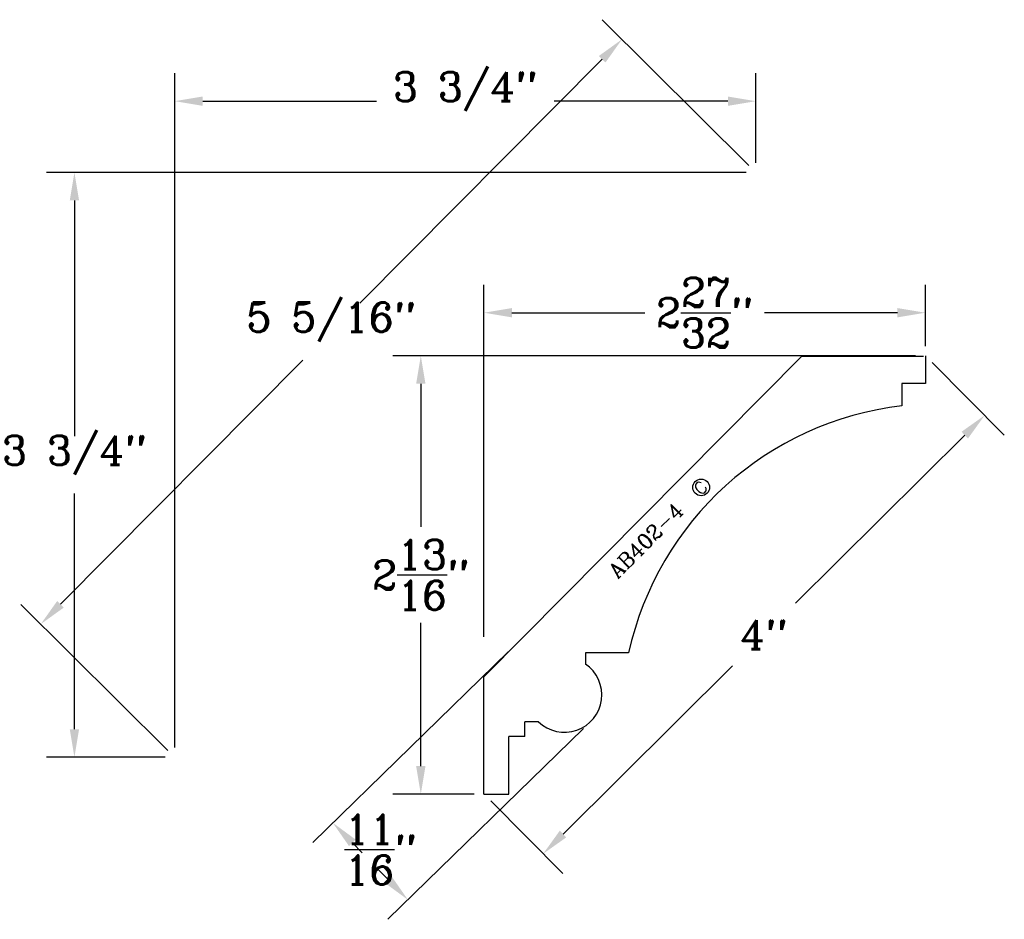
# Model space of a CAD drawing. Extents: x -1 to 5.34, y 0.67 to 6.46.
import ezdxf
from ezdxf.enums import TextEntityAlignment as Align

# ---------------------------------------------------------------- set-up
doc = ezdxf.new("R2010")
doc.units = 0
doc.header["$MEASUREMENT"] = 0
doc.layers.get('0').update_dxf_attribs({"linetype": 'CONTINUOUS'})
doc.layers.get('DEFPOINTS').update_dxf_attribs({"linetype": 'CONTINUOUS'})
for name, color, linetype in [('DIMEN', 1, 'CONTINUOUS'), ('MITRE', 2, 'CONTINUOUS'), ('PROF', 7, 'CONTINUOUS'), ('TEXT', 3, 'CONTINUOUS')]:
    doc.layers.add(name, color=color, linetype=linetype)
doc.styles.add('ROMANC', font='ROMANC', dxfattribs={"height": 0.1875})
doc.dimstyles.get("Standard").update_dxf_attribs({"dimtxt": 0.18, "dimasz": 0.18, "dimexe": 0.18, "dimexo": 0.0625, "dimgap": 0.09, "dimtad": 0, "dimtih": 1, "dimtoh": 1, "dimdec": 4, "dimzin": 0, "dimtxsty": 'STANDARD', "dimcen": 0.09, "dimazin": 3, "dimtfac": 1, "dimtdec": 4, "dimtofl": 0, "dimtmove": 0, "dimatfit": 3, "dimtolj": 1, "dimtzin": 0})

# ---------------------------------------------------------------- blocks, each defined once
blk = doc.blocks.new('*D12')
at = {"color": 0, "linetype": 'BYBLOCK'}
for p, q in [((4.7696, 4.295), (1.4039, 4.295)), ((1.5839, 4.115), (1.5839, 3.1926)), ((1.5839, 1.6527), (1.5839, 2.5751)), ((1.9279, 1.4727), (1.4039, 1.4727))]:
    blk.add_line(p, q, dxfattribs=at)
for points in [[(1.5539, 4.115), (1.6139, 4.115), (1.5839, 4.295)], [(1.5539, 1.6527), (1.6139, 1.6527), (1.5839, 1.4727)]]:
    blk.add_solid(points, dxfattribs=at)
at = {"layer": 'DEFPOINTS', "color": 0, "linetype": 'BYBLOCK'}
for p in [(4.8321, 4.295), (1.5839, 1.4727), (1.9904, 1.4727)]:
    blk.add_point(p, dxfattribs=at)
at = {"color": 0, "linetype": 'BYBLOCK', "insert": (1.5839, 2.8838), "char_height": 0.1875, "attachment_point": 5, "style": 'ROMANC'}
blk.add_mtext('\\A1;2{\\H1.000000x;\\S13/16;}"', dxfattribs=at)
blk = doc.blocks.new('*D13')
at = {"color": 0, "linetype": 'BYBLOCK'}
for p, q in [((1.9904, 2.4854), (1.9904, 4.7522)), ((4.8321, 4.3575), (4.8321, 4.7522)), ((2.1704, 4.5722), (3.0267, 4.5722)), ((4.6521, 4.5722), (3.7959, 4.5722))]:
    blk.add_line(p, q, dxfattribs=at)
for points in [[(2.1704, 4.6022), (2.1704, 4.5422), (1.9904, 4.5722)], [(4.6521, 4.6022), (4.6521, 4.5422), (4.8321, 4.5722)]]:
    blk.add_solid(points, dxfattribs=at)
at = {"layer": 'DEFPOINTS', "color": 0, "linetype": 'BYBLOCK'}
for p in [(4.8321, 4.5722), (4.8321, 4.295), (1.9904, 2.4229)]:
    blk.add_point(p, dxfattribs=at)
at = {"color": 0, "linetype": 'BYBLOCK', "insert": (3.4113, 4.5722), "char_height": 0.1875, "attachment_point": 5, "style": 'ROMANC'}
blk.add_mtext('\\A1;2{\\H1.000000x;\\S27/32;}"', dxfattribs=at)
blk = doc.blocks.new('*D11')
at = {"color": 0, "linetype": 'BYBLOCK'}
for p, q in [((4.8762, 4.2506), (5.3404, 3.7832)), ((5.0859, 3.7841), (3.9957, 2.7014)), ((2.4996, 1.2155), (3.5897, 2.2982)), ((2.0345, 1.4284), (2.4987, 0.9609))]:
    blk.add_line(p, q, dxfattribs=at)
for points in [[(5.0647, 3.8054), (5.107, 3.7628), (5.2136, 3.9109)], [(2.4785, 1.2368), (2.5207, 1.1942), (2.3719, 1.0886)]]:
    blk.add_solid(points, dxfattribs=at)
at = {"layer": 'DEFPOINTS', "color": 0, "linetype": 'BYBLOCK'}
for p in [(4.8321, 4.295), (1.9904, 1.4727), (2.3719, 1.0886)]:
    blk.add_point(p, dxfattribs=at)
at = {"color": 0, "linetype": 'BYBLOCK', "insert": (3.7927, 2.4998), "char_height": 0.1875, "attachment_point": 5, "style": 'ROMANC'}
blk.add_mtext('\\A1;4"', dxfattribs=at)
blk = doc.blocks.new('*D9')
at = {"color": 0, "linetype": 'BYBLOCK'}
for p, q in [((2.1471, 2.3897), (0.8886, 1.1619)), ((2.6306, 1.8942), (1.3721, 0.6664)), ((1.1432, 1.1588), (1.206, 1.0943)), ((1.3752, 0.9209), (1.3124, 0.9853))]:
    blk.add_line(p, q, dxfattribs=at)
for points in [[(1.1646, 1.1797), (1.1217, 1.1378), (1.0175, 1.2876)], [(1.3967, 0.9419), (1.3537, 0.9), (1.5009, 0.7921)]]:
    blk.add_solid(points, dxfattribs=at)
at = {"layer": 'DEFPOINTS', "color": 0, "linetype": 'BYBLOCK'}
for p in [(2.1919, 2.4334), (2.6753, 1.9378), (1.0175, 1.2876)]:
    blk.add_point(p, dxfattribs=at)
at = {"color": 0, "linetype": 'BYBLOCK', "insert": (1.3252, 1.1152), "char_height": 0.1875, "attachment_point": 5, "style": 'ROMANC'}
blk.add_mtext('\\A1;{\\H1.000000x;\\S11/16;}"', dxfattribs=at)
blk = doc.blocks.new('CIRCLEC')
at = {"layer": 'TEXT', "linetype": 'CONTINUOUS'}
blk.add_circle((0.128, 0.005), 0.129, dxfattribs=at)
at = {"layer": 'TEXT', "linetype": 'CONTINUOUS', "style": 'ROMANC'}
blk.add_text('C', height=0.188, dxfattribs=at).set_placement((0.117, -0.088), align=Align.CENTER)
blk = doc.blocks.new('CC')
at = {"layer": 'TEXT', "linetype": 'CONTINUOUS', "xscale": 0.81, "yscale": 0.81, "zscale": 0.81}
blk.add_blockref('CIRCLEC', (0, -0.008), dxfattribs=at)
blk = doc.blocks.new('*D4')
at = {"color": 0, "linetype": 'BYBLOCK'}
for p, q in [((3.6785, 5.4752), (-0.826, 5.4752)), ((-0.646, 5.2952), (-0.646, 3.7765)), ((-0.646, 1.8904), (-0.646, 3.409)), ((-0.0625, 1.7104), (-0.826, 1.7104))]:
    blk.add_line(p, q, dxfattribs=at)
for points in [[(-0.676, 5.2952), (-0.616, 5.2952), (-0.646, 5.4752)], [(-0.676, 1.8904), (-0.616, 1.8904), (-0.646, 1.7104)]]:
    blk.add_solid(points, dxfattribs=at)
at = {"layer": 'DEFPOINTS', "color": 0, "linetype": 'BYBLOCK'}
for p in [(3.741, 5.4752), (-0.646, 1.7104), (0, 1.7104)]:
    blk.add_point(p, dxfattribs=at)
at = {"color": 0, "linetype": 'BYBLOCK', "style": 'ROMANC'}
blk.add_text('3 3/4"', height=0.1875, dxfattribs=at).set_placement((-0.646, 3.5928), align=Align.CENTER)
blk = doc.blocks.new('*D5')
at = {"color": 0, "linetype": 'BYBLOCK'}
for p, q in [((0, 1.7729), (0, 6.1143)), ((3.741, 5.5377), (3.741, 6.1143)), ((0.18, 5.9343), (1.2983, 5.9343)), ((3.561, 5.9343), (2.4426, 5.9343))]:
    blk.add_line(p, q, dxfattribs=at)
for points in [[(0.18, 5.9643), (0.18, 5.9043), (0, 5.9343)], [(3.561, 5.9643), (3.561, 5.9043), (3.741, 5.9343)]]:
    blk.add_solid(points, dxfattribs=at)
at = {"layer": 'DEFPOINTS', "color": 0, "linetype": 'BYBLOCK'}
for p in [(3.741, 5.9343), (3.741, 5.4752), (0, 1.7104)]:
    blk.add_point(p, dxfattribs=at)
at = {"color": 0, "linetype": 'BYBLOCK', "style": 'ROMANC'}
blk.add_text('3 3/4"', height=0.1875, dxfattribs=at).set_placement((1.8705, 5.9343), align=Align.CENTER)
blk = doc.blocks.new('*D6')
at = {"color": 0, "linetype": 'BYBLOCK'}
for p, q in [((3.6966, 5.5193), (2.7509, 6.459)), ((2.7517, 6.2044), (1.1907, 4.6334)), ((-0.7355, 2.695), (0.8255, 4.2659)), ((-0.0443, 1.7544), (-0.99, 2.6942))]:
    blk.add_line(p, q, dxfattribs=at)
for points in [[(2.7305, 6.2256), (2.773, 6.1833), (2.8786, 6.3321)], [(-0.7568, 2.7161), (-0.7142, 2.6738), (-0.8624, 2.5673)]]:
    blk.add_solid(points, dxfattribs=at)
at = {"layer": 'DEFPOINTS', "color": 0, "linetype": 'BYBLOCK'}
for p in [(3.741, 5.4752), (-0.8624, 2.5673), (0, 1.7104)]:
    blk.add_point(p, dxfattribs=at)
at = {"color": 0, "linetype": 'BYBLOCK', "style": 'ROMANC'}
blk.add_text('5 5/16"', height=0.1875, dxfattribs=at).set_placement((1.0081, 4.4497), align=Align.CENTER)

msp = doc.modelspace()

# ---------------------------------------------------------------- linework, layer by layer
at = {"layer": 'PROF', "linetype": 'CONTINUOUS'}
for p, q in [((1.990447, 2.227018), (4.038035, 4.294967)), ((4.83215, 4.294967), (4.83215, 4.117089)), ((4.83215, 4.117089), (4.681574, 4.117089)), ((4.681574, 4.117089), (4.681574, 3.972719)), ((2.922104, 2.38278), (2.643424, 2.38278)), ((2.643424, 2.38278), (2.643424, 2.310131)), ((1.990447, 1.472707), (1.990447, 2.227018)), ((2.341652, 1.938912), (2.253854, 1.938912)), ((2.253854, 1.842526), (2.151306, 1.842527))]:
    msp.add_line(p, q, dxfattribs=at)
at = {"layer": 'PROF'}
for p, q in [((4.819316, 4.289302), (4.032426, 4.289302)), ((2.253854, 1.842526), (2.253854, 1.938912)), ((2.151306, 1.472707), (2.151306, 1.842527)), ((1.990447, 1.472707), (2.151306, 1.472707))]:
    msp.add_line(p, q, dxfattribs=at)
for centre, radius, start, end in [((4.917424, 1.943212), 2.043165, 96.6286475, 167.5762262), ((2.50911, 2.11105), 0.240153, 225.7896668, 55.9934569)]:
    msp.add_arc(centre, radius, start, end, dxfattribs=at)

# ---------------------------------------------------------------- block references
at = {"layer": 'DIMEN', "xscale": 0.5154626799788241, "yscale": 0.5154626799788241, "zscale": 0.5154626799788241, "rotation": 44.99432634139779}
msp.add_blockref('CC', (3.349569, 3.411185), dxfattribs=at)

# ---------------------------------------------------------------- texts
at = {"layer": 'TEXT', "style": 'ROMANC'}
msp.add_text('AB402-4', height=0.0966493, rotation=44.9806724, dxfattribs=at).set_placement((2.850898, 2.855685))

# ---------------------------------------------------------------- dimensions: what is measured, and where the dimension line sits
at = {"layer": 'DIMEN'}
dim = msp.add_linear_dim(base=(4.83215, 4.572181), p1=(1.990447, 2.422906), p2=(4.83215, 4.294967), dimstyle='STANDARD', override={"dimtxt": 0.1875, "dimdec": 5, "dimtxsty": 'ROMANC', "dimtdec": 5}, dxfattribs=at)
dim.commit()
dim.dimension.update_dxf_attribs({"geometry": '*D13', "text_midpoint": (3.411298, 4.572181)})
dim = msp.add_linear_dim(base=(1.58392, 1.472707), p1=(4.83215, 4.294967), p2=(1.990447, 1.472707), angle=90, dimstyle='STANDARD', override={"dimtxt": 0.1875, "dimdec": 5, "dimtxsty": 'ROMANC', "dimtdec": 5}, dxfattribs=at)
dim.commit()
dim.dimension.update_dxf_attribs({"geometry": '*D12', "text_midpoint": (1.58392, 2.883837)})
dim = msp.add_aligned_dim(p1=(4.83215, 4.294967), p2=(1.990447, 1.472707), distance=0.541288, dimstyle='STANDARD', override={"dimtxt": 0.1875, "dimdec": 5, "dimtxsty": 'ROMANC', "dimtdec": 5}, dxfattribs=at)
dim.commit()
dim.dimension.update_dxf_attribs({"geometry": '*D11', "text_midpoint": (3.792731, 2.499777)})
dim = msp.add_linear_dim(base=(1.017471, 1.287599), p1=(2.6753, 1.937834), p2=(2.191862, 2.433354), angle=134.2929035, dimstyle='STANDARD', override={"dimtxt": 0.1875, "dimdec": 5, "dimtxsty": 'ROMANC', "dimtdec": 5}, dxfattribs=at)
dim.commit()
dim.dimension.update_dxf_attribs({"geometry": '*D9', "text_midpoint": (1.325238, 1.11524), "dimtype": 161})
at = {"layer": 'MITRE'}
dim = msp.add_aligned_dim(p1=(3.740964, 5.475198), p2=(0, 1.710385), distance=-1.215702, dimstyle='Standard', dxfattribs=at)
dim.commit()
dim.dimension.update_dxf_attribs({"geometry": '*D6', "text_midpoint": (1.008124, 4.449687)})
dim = msp.add_linear_dim(base=(3.740964, 5.934309), p1=(0, 1.710385), p2=(3.740964, 5.475198), dimstyle='Standard', dxfattribs=at)
dim.commit()
dim.dimension.update_dxf_attribs({"geometry": '*D5', "text_midpoint": (1.870482, 5.934309)})
dim = msp.add_linear_dim(base=(-0.646003, 1.710385), p1=(3.740964, 5.475198), p2=(0, 1.710385), angle=90, dimstyle='Standard', dxfattribs=at)
dim.commit()
dim.dimension.update_dxf_attribs({"geometry": '*D4', "text_midpoint": (-0.646003, 3.592792)})

doc.saveas('drawing.dxf')
